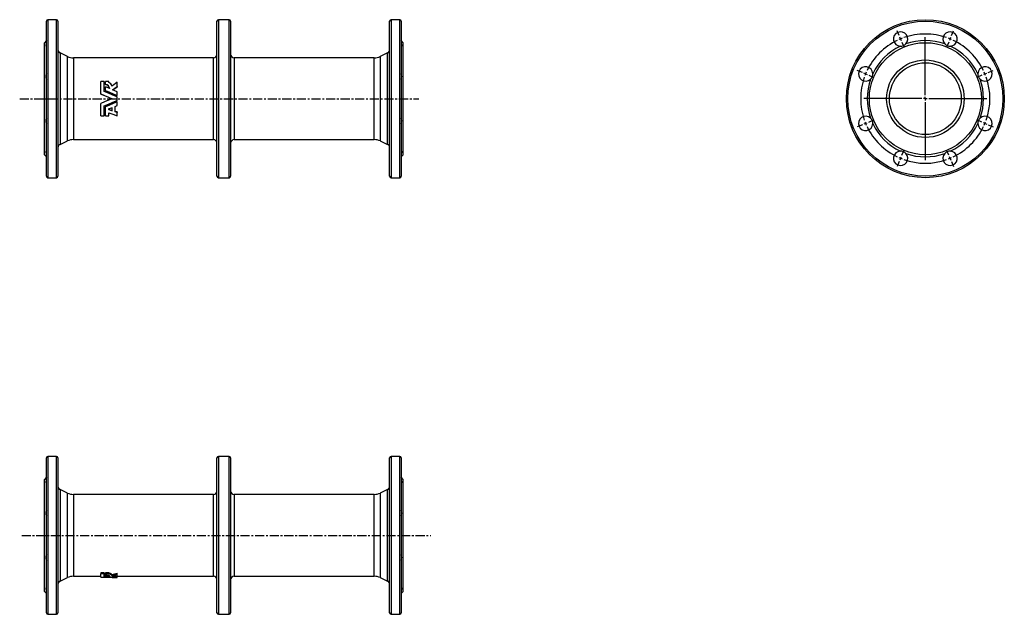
# Model space of a CAD drawing. Extents: x -131 to 1240, y -149 to 679.
import ezdxf

# ---------------------------------------------------------------- set-up
doc = ezdxf.new("R2010")
doc.units = 0
doc.linetypes.add('CENTERX2', pattern=[20.32, 12.7, -2.54, 2.54, -2.54])
doc.layers.get('0').update_dxf_attribs({"linetype": 'CONTINUOUS'})
doc.layers.add('FORMAT', color=7, linetype='CONTINUOUS')

# ---------------------------------------------------------------- blocks, each defined once
blk = doc.blocks.new('SW_CENTERMARKSYMBOL_0')
at = {"layer": 'FORMAT', "color": 0}
for p, q in [((-1.9, 4.6), (-4.8, 11.5)), ((0, 0), (-1, 2.3)), ((0, 0), (1, -2.3)), ((34.4, -78.1), (34.4, 2.5)), ((68.9, 0), (67.9, -2.3)), ((68.9, 0), (69.8, 2.3)), ((70.8, 4.6), (73.7, 11.5)), ((1.9, -4.6), (4.8, -11.5)), ((67, -4.6), (64.1, -11.5)), ((-53.3, -46.8), (-60.3, -43.9)), ((-48.7, -48.7), (-51, -47.8)), ((-48.7, -48.7), (-46.4, -49.7)), ((-44.1, -50.6), (-37.2, -53.5)), ((113, -50.6), (106, -53.5)), ((117.6, -48.7), (115.3, -49.7)), ((117.6, -48.7), (119.9, -47.8)), ((122.2, -46.8), (129.1, -43.9)), ((34.4, -83.1), (34.4, -80.6)), ((29.4, -83.1), (-51.2, -83.1)), ((34.4, -83.1), (31.9, -83.1)), ((34.4, -83.1), (34.4, -85.6)), ((34.4, -83.1), (36.9, -83.1)), ((34.4, -88.1), (34.4, -168.8)), ((39.4, -83.1), (120.1, -83.1)), ((-53.3, -119.5), (-60.3, -122.4)), ((-48.7, -117.6), (-51, -118.5)), ((-48.7, -117.6), (-46.4, -116.6)), ((-44.1, -115.7), (-37.2, -112.8)), ((113, -115.7), (106, -112.8)), ((117.6, -117.6), (115.3, -116.6)), ((117.6, -117.6), (119.9, -118.5)), ((122.2, -119.5), (129.1, -122.4)), ((0, -166.3), (1, -164)), ((1.9, -161.7), (4.8, -154.7)), ((67, -161.7), (64.1, -154.7)), ((68.9, -166.3), (67.9, -164)), ((-1.9, -170.9), (-4.8, -177.8)), ((0, -166.3), (-1, -168.6)), ((68.9, -166.3), (69.8, -168.6)), ((70.8, -170.9), (73.7, -177.8))]:
    blk.add_line(p, q, dxfattribs=at)
for start, end in [(112.5, 114.0915), (110.9085, 112.5), (70.6831, 109.3169), (67.5, 69.0915), (65.9085, 67.5), (115.6831, 154.3169), (25.6831, 64.3169), (160.6831, 199.3169), (157.5, 159.0915), (155.9085, 157.5), (22.5, 24.0915), (20.9085, 22.5), (340.6831, 19.3169), (200.9085, 202.5), (202.5, 204.0915), (205.6831, 244.3169), (295.6831, 334.3169), (335.9085, 337.5), (337.5, 339.0915), (245.9085, 247.5), (247.5, 249.0915), (250.6831, 289.3169), (290.9085, 292.5), (292.5, 294.0915)]:
    blk.add_arc((34.4, -83.1), 90, start, end, dxfattribs=at)

msp = doc.modelspace()

# ---------------------------------------------------------------- linework, layer by layer
at = {"color": 7, "linetype": 'CONTINUOUS'}
for p, q in [((-93.8, 460.7), (-93.8, 676.7)), ((-79.8, 678.7), (-91.8, 678.7)), ((-91.8, 678.7), (-91.8, 458.7)), ((-79.8, 568.7), (-79.8, 678.7)), ((-77.8, 676.7), (-77.8, 568.7)), ((143.7, 568.7), (143.7, 676.7)), ((160.7, 678.7), (145.7, 678.7)), ((145.7, 678.7), (145.7, 568.7)), ((160.7, 458.7), (160.7, 678.7)), ((162.7, 676.7), (162.7, 460.7)), ((384.2, 460.7), (384.2, 676.7)), ((398.2, 678.7), (386.2, 678.7)), ((386.2, 678.7), (386.2, 458.7)), ((398.2, 568.7), (398.2, 678.7)), ((400.2, 676.7), (400.2, 568.7)), ((-93.8, 649.7), (-96.8, 646.7)), ((-96.8, 568.7), (-96.8, 646.7)), ((403.2, 646.7), (400.2, 649.7)), ((403.2, 568.7), (403.2, 646.7)), ((-64.7, 627.6), (-74.9, 632.4)), ((-74.9, 632.4), (-74.9, 568.7)), ((381.3, 632.4), (371.1, 627.6)), ((381.3, 505.1), (381.3, 632.4)), ((-64.7, 568.7), (-64.7, 627.6)), ((138.7, 625.7), (-56.2, 625.7)), ((-56.2, 625.7), (-56.2, 568.7)), ((138.7, 568.7), (138.7, 625.7)), ((362.6, 625.7), (167.7, 625.7)), ((167.7, 625.7), (167.7, 511.7)), ((362.6, 568.7), (362.6, 625.7)), ((371.1, 627.6), (371.1, 509.9)), ((-18.2, 575.4), (-18.2, 592.7)), ((-13.5, 592.7), (-18.2, 592.7)), ((-13.5, 578.7), (-13.5, 592.7)), ((-7.1, 592.7), (-11.6, 592.7)), ((-11.6, 588.3), (-11.6, 592.7)), ((-7.1, 591.4), (-7.1, 592.7)), ((4.6, 585.9), (4.6, 591.6)), ((-11.6, 588.3), (-11.6, 587.8)), ((-11.6, 580), (-11.6, 585.1)), ((-5.7, 582.7), (-11.6, 585.1)), ((-11.6, 580), (-11.6, 579.7)), ((4.6, 585.9), (4.6, 585.4)), ((4.6, 573.2), (4.6, 578.4)), ((-96.8, 490.7), (-96.8, 568.7)), ((-79.8, 458.7), (-79.8, 568.7)), ((-77.8, 568.7), (-77.8, 460.7)), ((-74.9, 568.7), (-74.9, 505.1)), ((-64.7, 509.9), (-64.7, 568.7)), ((-56.2, 568.7), (-56.2, 511.7)), ((-18.2, 575.2), (-18.2, 575.4)), ((4.6, 573.2), (4.6, 573.1)), ((4.6, 566.3), (4.6, 571.2)), ((4.6, 564.4), (4.6, 564.3)), ((4.6, 559.1), (4.6, 564.3)), ((138.7, 511.7), (138.7, 568.7)), ((143.7, 460.7), (143.7, 568.7)), ((145.7, 568.7), (145.7, 458.7)), ((362.6, 511.7), (362.6, 568.7)), ((398.2, 458.7), (398.2, 568.7)), ((400.2, 568.7), (400.2, 460.7)), ((403.2, 490.7), (403.2, 568.7)), ((-18.2, 562.2), (-18.2, 562.1)), ((-18.2, 544.8), (-18.2, 562.1)), ((-13.5, 544.8), (-13.5, 558.8)), ((-11.6, 557.8), (-11.6, 557.5)), ((-11.6, 544.8), (-11.6, 557.5)), ((-2.2, 556.2), (-7.9, 553.9)), ((-7.9, 553.9), (-2.2, 551.8)), ((-7.4, 554.1), (-2.2, 552.2)), ((-7.1, 544.8), (-7.1, 549.1)), ((-2.2, 551.8), (-2.2, 556.2)), ((2.1, 558), (4.6, 559.1)), ((2.1, 550.6), (2.1, 558)), ((4.6, 550.2), (2.1, 551.1)), ((4.6, 549.7), (2.1, 550.6)), ((4.6, 550.2), (4.6, 549.7)), ((4.6, 544.8), (4.6, 549.7)), ((-18.2, 544.8), (-13.5, 544.8)), ((-11.6, 544.8), (-7.1, 544.8)), ((-74.9, 505.1), (-64.7, 509.9)), ((-56.2, 511.7), (138.7, 511.7)), ((167.7, 511.7), (362.6, 511.7)), ((371.1, 509.9), (381.3, 505.1)), ((-96.8, 490.7), (-93.8, 487.7)), ((400.2, 487.7), (403.2, 490.7)), ((-91.8, 458.7), (-79.8, 458.7)), ((145.7, 458.7), (160.7, 458.7)), ((386.2, 458.7), (398.2, 458.7)), ((-79.8, 70.5), (-91.8, 70.5)), ((-91.8, 70.5), (-91.8, -149.5)), ((-79.8, -149.5), (-79.8, 70.5)), ((160.7, 70.5), (145.7, 70.5)), ((145.7, 70.5), (145.7, -149.5)), ((160.7, -149.5), (160.7, 70.5)), ((398.2, 70.5), (386.2, 70.5)), ((386.2, 70.5), (386.2, -149.5)), ((398.2, -149.5), (398.2, 70.5)), ((-93.8, -147.5), (-93.8, 68.5)), ((-77.8, 68.5), (-77.8, -147.5)), ((143.7, -147.5), (143.7, 68.5)), ((162.7, 68.5), (162.7, -147.5)), ((384.2, -147.5), (384.2, 68.5)), ((400.2, 68.5), (400.2, -147.5)), ((-93.8, 41.5), (-96.8, 38.5)), ((403.2, 38.5), (400.2, 41.5)), ((-96.8, -117.5), (-96.8, 38.5)), ((403.2, -117.5), (403.2, 38.5)), ((-64.7, 19.4), (-74.9, 24.2)), ((-74.9, 24.2), (-74.9, -103.1)), ((-64.7, -98.4), (-64.7, 19.4)), ((138.7, 17.5), (-56.2, 17.5)), ((-56.2, 17.5), (-56.2, -96.5)), ((138.7, -96.5), (138.7, 17.5)), ((362.6, 17.5), (167.7, 17.5)), ((167.7, 17.5), (167.7, -96.5)), ((362.6, -96.5), (362.6, 17.5)), ((381.3, 24.2), (371.1, 19.4)), ((371.1, 19.4), (371.1, -98.4)), ((381.3, -103.1), (381.3, 24.2)), ((-13.5, -91.5), (-18.2, -91.5)), ((-18.2, -91.5), (-18.2, -92.9)), ((-13.5, -92.9), (-18.2, -92.9)), ((-18.2, -97.6), (-18.2, -92.9)), ((-13.5, -91.5), (-13.5, -92.9)), ((-13.5, -97.1), (-13.5, -92.9)), ((-11.6, -95.8), (-13.5, -95.7)), ((-7.1, -91.5), (-11.6, -91.5)), ((-11.6, -92.9), (-11.6, -91.5)), ((-7.1, -92.9), (-11.6, -92.9)), ((-11.6, -94.6), (-11.6, -92.9)), ((-11.6, -95.7), (-11.6, -94.7)), ((-11.6, -96.9), (-11.6, -95.7)), ((-5.7, -96.3), (-11.6, -95.7)), ((-7.1, -92.9), (-7.1, -91.5)), ((-7.1, -93.4), (-7.1, -92.9)), ((-2.6, -95.3), (-2.6, -93.9)), ((4.6, -95.7), (3.7, -95.6)), ((4.6, -93.4), (4.6, -92)), ((4.6, -95.4), (4.6, -93.4)), ((4.6, -97.2), (4.6, -95.7)), ((-74.9, -103.1), (-64.7, -98.4)), ((-56.2, -96.5), (-18.2, -96.5)), ((-2.2, -98), (4.6, -98)), ((4.6, -96.5), (138.7, -96.5)), ((4.6, -97.8), (4.6, -97.2)), ((4.6, -97.8), (4.6, -97.9)), ((4.6, -98), (4.6, -97.9)), ((167.7, -96.5), (362.6, -96.5)), ((371.1, -98.4), (381.3, -103.1)), ((-96.8, -117.5), (-93.8, -120.5)), ((400.2, -120.5), (403.2, -117.5)), ((-91.8, -149.5), (-79.8, -149.5)), ((145.7, -149.5), (160.7, -149.5)), ((386.2, -149.5), (398.2, -149.5))]:
    msp.add_line(p, q, dxfattribs=at)
for points in [[(-93.8, 645.1), (-94.1, 644.5), (-94.4, 644), (-94.6, 643.6), (-94.7, 643.1), (-94.8, 642.8), (-94.8, 642.5), (-94.7, 642.2), (-94.6, 642.1), (-94.4, 642), (-94.1, 641.9), (-93.8, 641.9)], [(400.2, 645.1), (400.5, 644.5), (400.8, 644), (401, 643.6), (401.1, 643.1), (401.2, 642.8), (401.2, 642.5), (401.1, 642.2), (401, 642.1), (400.8, 642), (400.5, 641.9), (400.2, 641.9)], [(4.6, 591.6), (2.2, 589.9), (-0.2, 588.1), (-2.6, 586.3)], [(4.6, 571.2), (-1.4, 573.7), (-7.4, 576.2), (-13.5, 578.7)], [(-11.6, 580), (-6.2, 577.7), (-0.8, 575.5), (4.6, 573.2)], [(-11.6, 579.7), (-6.2, 577.5), (-0.8, 575.3), (4.6, 573.1)], [(-1.8, 581.1), (1.4, 583.5), (4.6, 585.9)], [(4.6, 578.4), (1.4, 579.8), (-1.8, 581.1)], [(-1.5, 581), (1.4, 583.1), (4.6, 585.4)], [(-18.2, 575.4), (-12.9, 573.2), (-7.5, 571), (-2.2, 568.7)], [(-18.2, 575.2), (-12.9, 573.1), (-7.5, 570.9), (-2.2, 568.7)], [(-2.2, 568.7), (-7.5, 566.5), (-12.9, 564.3), (-18.2, 562.1)], [(-2.2, 568.7), (-7.5, 566.6), (-12.9, 564.4), (-18.2, 562.2)], [(-13.5, 558.8), (-7.4, 561.3), (-1.4, 563.8), (4.6, 566.3)], [(4.6, 564.4), (-0.8, 562.2), (-6.2, 560), (-11.6, 557.8)], [(4.6, 564.3), (-0.8, 562), (-6.2, 559.8), (-11.6, 557.5)], [(-7.1, 549.1), (-1.2, 547), (4.6, 544.8)], [(-93.8, 495.6), (-94.1, 495.6), (-94.4, 495.5), (-94.6, 495.4), (-94.7, 495.2), (-94.8, 495), (-94.8, 494.6), (-94.7, 494.3), (-94.6, 493.9), (-94.4, 493.4), (-94.1, 493), (-93.8, 492.4)], [(400.2, 495.6), (400.5, 495.6), (400.8, 495.5), (401, 495.4), (401.1, 495.2), (401.2, 495), (401.2, 494.6), (401.1, 494.3), (401, 493.9), (400.8, 493.4), (400.5, 493), (400.2, 492.4)], [(-93.8, 36.8), (-94.1, 36.3), (-94.4, 35.8), (-94.6, 35.3), (-94.7, 34.9), (-94.8, 34.5), (-94.8, 34.2), (-94.7, 34), (-94.6, 33.8), (-94.4, 33.7), (-94.1, 33.7), (-93.8, 33.7)], [(400.2, 36.8), (400.5, 36.3), (400.8, 35.8), (401, 35.3), (401.1, 34.9), (401.2, 34.5), (401.2, 34.2), (401.1, 34), (401, 33.8), (400.8, 33.7), (400.5, 33.7), (400.2, 33.7)], [(-11.6, -94.6), (-11.3, -94.6), (-11, -94.6), (-10.7, -94.7), (-10.4, -94.7), (-10, -94.7), (-9.7, -94.7), (-9.4, -94.8), (-8.7, -94.9), (-8.1, -95), (-7.5, -95.2), (-7, -95.3), (-6.6, -95.5), (-6.2, -95.7), (-6.1, -95.8), (-5.9, -95.9), (-5.8, -96), (-5.8, -96.1), (-5.7, -96.2), (-5.7, -96.3)], [(-1.8, -96.7), (1.4, -96.1), (4.6, -95.4)], [(4.6, -97.2), (1.4, -96.9), (-1.8, -96.7)], [(-93.8, -112.6), (-94.1, -112.7), (-94.4, -112.7), (-94.6, -112.8), (-94.7, -113), (-94.8, -113.3), (-94.8, -113.6), (-94.7, -114), (-94.6, -114.4), (-94.4, -114.8), (-94.1, -115.3), (-93.8, -115.8)], [(400.2, -112.6), (400.5, -112.7), (400.8, -112.7), (401, -112.8), (401.1, -113), (401.2, -113.3), (401.2, -113.6), (401.1, -114), (401, -114.4), (400.8, -114.8), (400.5, -115.3), (400.2, -115.8)]]:
    msp.add_lwpolyline(points, dxfattribs=at)
for radius in [110, 108, 78, 54, 50]:
    msp.add_circle((1130.5, 568.7), radius, dxfattribs=at)
for centre, radius, start, end in [((-91.8, 676.7), 2, 90, 180), ((-79.8, 676.7), 2, 0, 90), ((145.7, 676.7), 2, 90, 180), ((160.7, 676.7), 2, 0, 90), ((386.2, 676.7), 2, 90, 180), ((398.2, 676.7), 2, 0, 90), ((1096, 651.9), 10, 316.9178, 268.0822), ((1164.9, 651.9), 10, 271.9178, 223.0822), ((1096, 651.9), 10, 268.0823, 316.9176), ((1130.5, 568.7), 81, 70.4254, 109.5746), ((1164.9, 651.9), 10, 223.0823, 271.9178), ((-72.8, 636.9), 5, 180, 245), ((379.2, 636.9), 5, 295, 0), ((1130.5, 568.7), 81, 115.4254, 154.5746), ((1130.5, 568.7), 81, 25.4254, 64.5746), ((-56.2, 645.7), 20, 245, 270), ((138.7, 630.7), 5, 270, 0), ((167.7, 630.7), 5, 180, 270), ((362.6, 645.7), 20, 270, 295), ((-87.1, 599.7), 7.67, 150.1466, 209.8534), ((393.5, 599.7), 7.67, 330.1466, 29.8534), ((1047.3, 603.2), 10, 1.9178, 313.0822), ((1047.3, 603.2), 10, 313.0823, 1.9178), ((1213.6, 603.2), 10, 226.9178, 178.0822), ((1213.6, 603.2), 10, 178.0823, 226.9176), ((-9.4, 584.8), 6.93, 12.5091, 70.6757), ((1130.5, 568.7), 81, 160.4254, 199.5746), ((1130.5, 568.7), 81, 340.4254, 19.5746), ((-11.6, 582.4), 5.87, 2.3303, 90.7108), ((-11.5, 582), 5.83, 6.9512, 91.2756), ((-86.9, 537.8), 7.91, 151.1342, 208.8658), ((393.3, 537.8), 7.91, 331.1342, 28.8658), ((1047.3, 534.3), 10, 46.9178, 358.0822), ((1047.3, 534.3), 10, 358.0823, 46.9176), ((1213.6, 534.3), 10, 181.9178, 133.0822), ((1213.6, 534.3), 10, 133.0823, 181.9178), ((1130.5, 568.7), 81, 205.4254, 244.5746), ((1130.5, 568.7), 81, 295.4254, 334.5746), ((-56.2, 491.7), 20, 90, 115), ((138.7, 506.7), 5, 0, 90), ((167.7, 506.7), 5, 90, 180), ((362.6, 491.7), 20, 65, 90), ((-72.8, 500.6), 5, 115, 180), ((379.2, 500.6), 5, 0, 65), ((1096, 485.6), 10, 91.9178, 43.0822), ((1096, 485.6), 10, 43.0823, 91.9178), ((1164.9, 485.6), 10, 136.9178, 88.0822), ((1164.9, 485.6), 10, 88.0823, 136.9176), ((1130.5, 568.7), 81, 250.4254, 289.5746), ((-91.8, 460.7), 2, 180, 270), ((-79.8, 460.7), 2, 270, 0), ((145.7, 460.7), 2, 180, 270), ((160.7, 460.7), 2, 270, 0), ((386.2, 460.7), 2, 180, 270), ((398.2, 460.7), 2, 270, 0), ((-91.8, 68.5), 2, 90, 180), ((-79.8, 68.5), 2, 0, 90), ((145.7, 68.5), 2, 90, 180), ((160.7, 68.5), 2, 0, 90), ((386.2, 68.5), 2, 90, 180), ((398.2, 68.5), 2, 0, 90), ((-72.8, 28.7), 5, 180, 245), ((379.2, 28.7), 5, 295, 0), ((-56.2, 37.5), 20, 245, 270), ((138.7, 22.5), 5, 270, 0), ((167.7, 22.5), 5, 180, 270), ((362.6, 37.5), 20, 270, 295), ((-87.1, -8.5), 7.67, 150.1466, 209.8534), ((393.5, -8.5), 7.67, 330.1466, 29.8534), ((-86.9, -70.4), 7.91, 151.1342, 208.8658), ((393.3, -70.4), 7.91, 331.1342, 28.8658), ((-7.3, -99.2), 7.11, 48.2798, 87.9099), ((-7.5, -100.7), 7.31, 48.2592, 86.8904), ((-28.7, 21.3), 118.1, 282.7856, 286.417), ((-28.8, 17.4), 115.7, 283.1114, 286.8256), ((-72.8, -107.7), 5, 115, 180), ((-56.2, -116.5), 20, 90, 115), ((-2.2, 238), 336, 267.2691, 269.9983), ((10.6, 240.2), 338.2, 265.9189, 268.9916), ((15.5, 241.9), 339.9, 265.4139, 268.164), ((138.7, -101.5), 5, 0, 90), ((167.7, -101.5), 5, 90, 180), ((362.6, -116.5), 20, 65, 90), ((379.2, -107.7), 5, 0, 65), ((-91.8, -147.5), 2, 180, 270), ((-79.8, -147.5), 2, 270, 0), ((145.7, -147.5), 2, 180, 270), ((160.7, -147.5), 2, 270, 0), ((386.2, -147.5), 2, 180, 270), ((398.2, -147.5), 2, 270, 0)]:
    msp.add_arc(centre, radius, start, end, dxfattribs=at)
at = {"layer": 'FORMAT', "color": 7, "linetype": 'CENTERX2'}
for p, q in [((-131.1, 568.7), (424.7, 568.7)), ((-128.3, -39.5), (441.5, -39.5))]:
    msp.add_line(p, q, dxfattribs=at)

# ---------------------------------------------------------------- block references
at = {"layer": 'FORMAT', "color": 7}
msp.add_blockref('SW_CENTERMARKSYMBOL_0', (1096, 651.9), dxfattribs=at)

doc.saveas('drawing.dxf')
